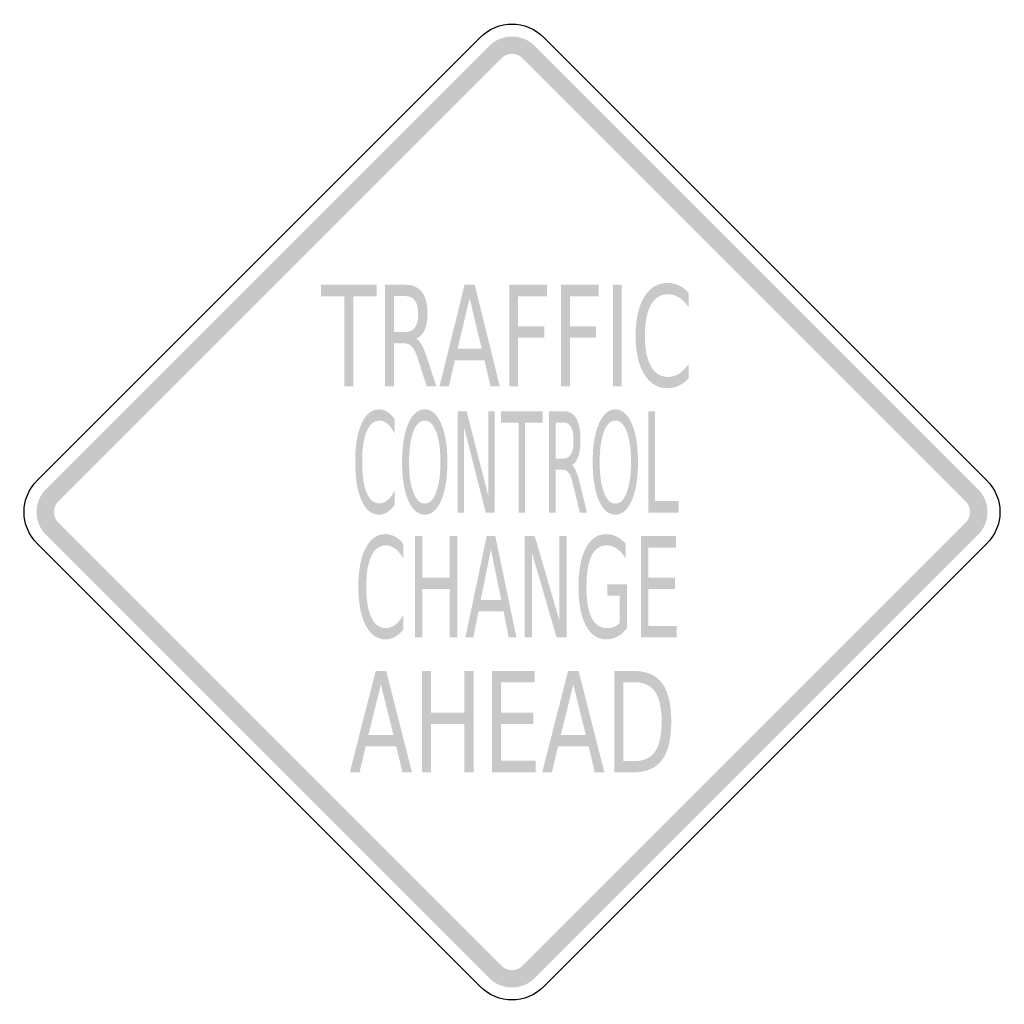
# Model space of a CAD drawing. Header units: inches. Extents: x -0.5 to 0.5, y -0.5 to 0.5.
import ezdxf

# ---------------------------------------------------------------- set-up
doc = ezdxf.new("R2010")
doc.units = ezdxf.units.IN
doc.header["$MEASUREMENT"] = 0

msp = doc.modelspace()

# ---------------------------------------------------------------- hatches: boundary and pattern name
for points in [[(0.02322, 0.47331), (0.02098, 0.47536), (0.01856, 0.47719), (0.01598, 0.47878), (0.01326, 0.48013), (0.01043, 0.48123), (0.00752, 0.48206), (0.00454, 0.48262), (0.00152, 0.4829), (-0.00152, 0.4829), (-0.00454, 0.48262), (-0.00752, 0.48206), (-0.01044, 0.48123), (-0.01326, 0.48013), (-0.01598, 0.47878), (-0.01856, 0.47719), (-0.02098, 0.47536), (-0.02322, 0.47331), (-0.01072, 0.46081), (-0.00968, 0.46175), (-0.00857, 0.4626), (-0.00738, 0.46333), (-0.00612, 0.46396), (-0.00482, 0.46446), (-0.00347, 0.46485), (-0.00209, 0.4651), (-0.0007, 0.46523), (0.0007, 0.46523), (0.00209, 0.4651), (0.00347, 0.46485), (0.00482, 0.46446), (0.00612, 0.46396), (0.00737, 0.46333), (0.00856, 0.4626), (0.00968, 0.46175), (0.01072, 0.46081), (0.02322, 0.47331)], [(-0.46081, 0.01072), (-0.01072, 0.46081), (-0.02322, 0.47331), (-0.47331, 0.02322), (-0.46081, 0.01072)], [(0.01072, 0.46081), (0.46081, 0.01072), (0.47331, 0.02322), (0.02322, 0.47331), (0.01072, 0.46081)], [(-0.19384, 0.23077), (-0.13747, 0.23077), (-0.13747, 0.21903), (-0.16114, 0.21903), (-0.16114, 0.12771), (-0.17017, 0.12771), (-0.17017, 0.21903), (-0.19384, 0.21903), (-0.19384, 0.23077)], [(-0.00279, 0.23077), (0.03552, 0.23077), (0.03552, 0.21903), (0.00624, 0.21903), (0.00624, 0.18866), (0.03269, 0.18866), (0.03269, 0.17693), (0.00624, 0.17693), (0.00624, 0.12771), (-0.00279, 0.12771), (-0.00279, 0.23077)], [(0.04981, 0.23077), (0.08812, 0.23077), (0.08812, 0.21903), (0.05884, 0.21903), (0.05884, 0.18866), (0.08529, 0.18866), (0.08529, 0.17693), (0.05884, 0.17693), (0.05884, 0.12771), (0.04981, 0.12771), (0.04981, 0.23077)], [(0.10241, 0.23077), (0.11144, 0.23077), (0.11144, 0.12771), (0.10241, 0.12771), (0.10241, 0.23077)], [(-0.05514, 0.10234), (-0.04608, 0.10234), (-0.02403, 0.01612), (-0.02403, 0.10234), (-0.01752, 0.10234), (-0.01752, -0.00072), (-0.02658, -0.00072), (-0.04863, 0.0855), (-0.04863, -0.00072), (-0.05514, -0.00072), (-0.05514, 0.10234)], [(-0.01101, 0.10234), (0.03102, 0.10234), (0.03102, 0.0906), (0.01337, 0.0906), (0.01337, -0.00072), (0.00664, -0.00072), (0.00664, 0.0906), (-0.01101, 0.0906), (-0.01101, 0.10234)], [(0.13845, 0.10234), (0.14518, 0.10234), (0.14518, 0.01102), (0.16937, 0.01102), (0.16937, -0.00072), (0.13845, -0.00072), (0.13845, 0.10234)], [(-0.47331, 0.02322), (-0.47548, 0.02083), (-0.4774, 0.01824), (-0.47905, 0.01548), (-0.48043, 0.01257), (-0.48152, 0.00953), (-0.4823, 0.00641), (-0.48277, 0.00322), (-0.48293, 0), (-0.48277, -0.00322), (-0.4823, -0.00641), (-0.48152, -0.00953), (-0.48043, -0.01257), (-0.47905, -0.01548), (-0.4774, -0.01824), (-0.47548, -0.02083), (-0.47331, -0.02322), (-0.46081, -0.01072), (-0.46181, -0.00961), (-0.4627, -0.00842), (-0.46346, -0.00714), (-0.4641, -0.0058), (-0.4646, -0.0044), (-0.46496, -0.00296), (-0.46518, -0.00149), (-0.46525, 0), (-0.46518, 0.00149), (-0.46496, 0.00296), (-0.4646, 0.0044), (-0.4641, 0.0058), (-0.46346, 0.00714), (-0.4627, 0.00842), (-0.46181, 0.00961), (-0.46081, 0.01072), (-0.47331, 0.02322)], [(0.47331, -0.02322), (0.47548, -0.02083), (0.4774, -0.01824), (0.47905, -0.01548), (0.48043, -0.01257), (0.48152, -0.00953), (0.4823, -0.00641), (0.48277, -0.00322), (0.48293, 0), (0.48277, 0.00322), (0.4823, 0.00641), (0.48152, 0.00953), (0.48043, 0.01257), (0.47905, 0.01548), (0.4774, 0.01824), (0.47548, 0.02083), (0.47331, 0.02322), (0.46081, 0.01072), (0.46181, 0.00961), (0.4627, 0.00842), (0.46346, 0.00714), (0.4641, 0.0058), (0.4646, 0.0044), (0.46496, 0.00296), (0.46518, 0.00149), (0.46525, 0), (0.46518, -0.00149), (0.46496, -0.00296), (0.4646, -0.0044), (0.4641, -0.0058), (0.46346, -0.00714), (0.4627, -0.00842), (0.46181, -0.00961), (0.46081, -0.01072), (0.47331, -0.02322)], [(-0.01072, -0.46081), (-0.46081, -0.01072), (-0.47331, -0.02322), (-0.02322, -0.47331), (-0.01072, -0.46081)], [(0.46081, -0.01072), (0.01072, -0.46081), (0.02322, -0.47331), (0.47331, -0.02322), (0.46081, -0.01072)], [(-0.09865, -0.02433), (-0.09098, -0.02433), (-0.09098, -0.06657), (-0.06319, -0.06657), (-0.06319, -0.02433), (-0.05553, -0.02433), (-0.05553, -0.12739), (-0.06319, -0.12739), (-0.06319, -0.07831), (-0.09098, -0.07831), (-0.09098, -0.12739), (-0.09865, -0.12739), (-0.09865, -0.02433)], [(0.01278, -0.02433), (0.02309, -0.02433), (0.04819, -0.11054), (0.04819, -0.02433), (0.0556, -0.02433), (0.0556, -0.12739), (0.04528, -0.12739), (0.02019, -0.04117), (0.02019, -0.12739), (0.01278, -0.12739), (0.01278, -0.02433)], [(0.13093, -0.02433), (0.16668, -0.02433), (0.16668, -0.03606), (0.1386, -0.03606), (0.1386, -0.06657), (0.16555, -0.06657), (0.16555, -0.07831), (0.1386, -0.07831), (0.1386, -0.11565), (0.1674, -0.11565), (0.1674, -0.12739), (0.13093, -0.12739), (0.13093, -0.02433)], [(-0.09155, -0.1614), (-0.08222, -0.1614), (-0.08222, -0.20364), (-0.04837, -0.20364), (-0.04837, -0.1614), (-0.03904, -0.1614), (-0.03904, -0.26445), (-0.04837, -0.26445), (-0.04837, -0.21538), (-0.08222, -0.21538), (-0.08222, -0.26445), (-0.09155, -0.26445), (-0.09155, -0.1614)], [(-0.02047, -0.1614), (0.02307, -0.1614), (0.02307, -0.17313), (-0.01114, -0.17313), (-0.01114, -0.20364), (0.02169, -0.20364), (0.02169, -0.21538), (-0.01114, -0.21538), (-0.01114, -0.25272), (0.02394, -0.25272), (0.02394, -0.26445), (-0.02047, -0.26445), (-0.02047, -0.1614)], [(-0.02322, -0.47331), (-0.02098, -0.47536), (-0.01856, -0.47718), (-0.01598, -0.47878), (-0.01326, -0.48013), (-0.01044, -0.48123), (-0.00752, -0.48206), (-0.00454, -0.48262), (-0.00152, -0.4829), (0.00152, -0.4829), (0.00454, -0.48262), (0.00752, -0.48206), (0.01043, -0.48123), (0.01326, -0.48013), (0.01598, -0.47878), (0.01856, -0.47718), (0.02098, -0.47536), (0.02322, -0.47331), (0.01072, -0.46081), (0.00968, -0.46175), (0.00856, -0.4626), (0.00737, -0.46333), (0.00612, -0.46396), (0.00482, -0.46446), (0.00347, -0.46485), (0.00209, -0.4651), (0.0007, -0.46523), (-0.0007, -0.46523), (-0.00209, -0.4651), (-0.00347, -0.46485), (-0.00482, -0.46446), (-0.00612, -0.46396), (-0.00738, -0.46333), (-0.00857, -0.4626), (-0.00968, -0.46175), (-0.01072, -0.46081), (-0.02322, -0.47331)]]:
    msp.add_hatch(color=7).paths.add_polyline_path(points)
h = msp.add_hatch(color=7)
edge = h.paths.add_edge_path()
edge.add_spline(control_points=[(-0.09722, 0.17603), (-0.09527, 0.17502), (-0.09339, 0.17285), (-0.09157, 0.16954), (-0.08975, 0.16623), (-0.08791, 0.16167), (-0.08606, 0.15587)], knot_values=[0, 0, 0, 0, 1, 1, 1, 2, 2, 2, 2], degree=3, periodic=0)
edge.add_line((-0.08606, 0.15587), (-0.07688, 0.12771))
edge.add_line((-0.07688, 0.12771), (-0.0866, 0.12771))
edge.add_line((-0.0866, 0.12771), (-0.09514, 0.15415))
edge.add_spline(control_points=[(-0.09514, 0.15415), (-0.09732, 0.16105), (-0.09945, 0.16563), (-0.10152, 0.16788), (-0.10358, 0.17014), (-0.1064, 0.17127), (-0.10998, 0.17127)], knot_values=[0, 0, 0, 0, 1, 1, 1, 2, 2, 2, 2], degree=3, periodic=0)
edge.add_line((-0.10998, 0.17127), (-0.1198, 0.17127))
edge.add_line((-0.1198, 0.17127), (-0.1198, 0.12771))
edge.add_line((-0.1198, 0.12771), (-0.12883, 0.12771))
edge.add_line((-0.12883, 0.12771), (-0.12883, 0.23077))
edge.add_line((-0.12883, 0.23077), (-0.10849, 0.23077))
edge.add_spline(control_points=[(-0.10849, 0.23077), (-0.10085, 0.23077), (-0.09516, 0.22831), (-0.09142, 0.22338), (-0.08768, 0.21846), (-0.08581, 0.21103), (-0.08581, 0.20109), (-0.08581, 0.1946), (-0.08678, 0.18921), (-0.08871, 0.18493), (-0.09065, 0.18065), (-0.09348, 0.17769), (-0.09722, 0.17603)], knot_values=[0, 0, 0, 0, 1, 1, 1, 2, 2, 2, 3, 3, 3, 4, 4, 4, 4], degree=3, periodic=0)
edge = h.paths.add_edge_path(flags=0)
edge.add_line((-0.1198, 0.21931), (-0.1198, 0.18273))
edge.add_line((-0.1198, 0.18273), (-0.10849, 0.18273))
edge.add_spline(control_points=[(-0.10849, 0.18273), (-0.10412, 0.18273), (-0.10083, 0.18428), (-0.09861, 0.18739), (-0.0964, 0.19049), (-0.09529, 0.19506), (-0.09529, 0.20109), (-0.09529, 0.20712), (-0.0964, 0.21166), (-0.09861, 0.21472), (-0.10083, 0.21778), (-0.10412, 0.21931), (-0.10849, 0.21931)], knot_values=[0, 0, 0, 0, 1, 1, 1, 2, 2, 2, 3, 3, 3, 4, 4, 4, 4], degree=3, periodic=0)
edge.add_line((-0.10849, 0.21931), (-0.1198, 0.21931))
h = msp.add_hatch(color=7)
h.paths.add_polyline_path([(-0.04815, 0.23077), (-0.03787, 0.23077), (-0.01247, 0.12771), (-0.02185, 0.12771), (-0.02795, 0.15415), (-0.05802, 0.15415), (-0.06408, 0.12771), (-0.0736, 0.12771), (-0.04815, 0.23077)])
h.paths.add_polyline_path([(-0.04304, 0.21703), (-0.05529, 0.16575), (-0.03073, 0.16575), (-0.04304, 0.21703)], flags=0)
h = msp.add_hatch(color=7)
edge = h.paths.add_edge_path()
edge.add_line((0.17927, 0.22283), (0.17927, 0.20813))
edge.add_spline(control_points=[(0.17927, 0.20813), (0.17623, 0.2125), (0.17299, 0.21577), (0.16955, 0.21793), (0.16611, 0.22009), (0.16245, 0.22117), (0.15858, 0.22117), (0.15097, 0.22117), (0.14514, 0.21757), (0.14109, 0.21037), (0.13704, 0.20317), (0.13501, 0.19276), (0.13501, 0.17914), (0.13501, 0.16556), (0.13704, 0.15517), (0.14109, 0.14797), (0.14514, 0.14077), (0.15097, 0.13717), (0.15858, 0.13717), (0.16245, 0.13717), (0.16611, 0.13825), (0.16955, 0.14041), (0.17299, 0.14258), (0.17623, 0.14584), (0.17927, 0.15021)], knot_values=[0, 0, 0, 0, 1, 1, 1, 2, 2, 2, 3, 3, 3, 4, 4, 4, 5, 5, 5, 6, 6, 6, 7, 7, 7, 8, 8, 8, 8], degree=3, periodic=0)
edge.add_line((0.17927, 0.15021), (0.17927, 0.13565))
edge.add_spline(control_points=[(0.17927, 0.13565), (0.17613, 0.13234), (0.17279, 0.12985), (0.16925, 0.12819), (0.16571, 0.12654), (0.16199, 0.12571), (0.15809, 0.12571), (0.14796, 0.12571), (0.14001, 0.13048), (0.13422, 0.14003), (0.12843, 0.14958), (0.12553, 0.16262), (0.12553, 0.17914), (0.12553, 0.1957), (0.12843, 0.20876), (0.13422, 0.21831), (0.14001, 0.22786), (0.14796, 0.23263), (0.15809, 0.23263), (0.16206, 0.23263), (0.16581, 0.23182), (0.16935, 0.23018), (0.17289, 0.22855), (0.1762, 0.2261), (0.17927, 0.22283)], knot_values=[0, 0, 0, 0, 1, 1, 1, 2, 2, 2, 3, 3, 3, 4, 4, 4, 5, 5, 5, 6, 6, 6, 7, 7, 7, 8, 8, 8, 8], degree=3, periodic=0)
h = msp.add_hatch(color=7)
edge = h.paths.add_edge_path()
edge.add_line((-0.11917, 0.0944), (-0.11917, 0.0797))
edge.add_spline(control_points=[(-0.11917, 0.0797), (-0.12144, 0.08407), (-0.12386, 0.08734), (-0.12642, 0.0895), (-0.12899, 0.09166), (-0.13171, 0.09274), (-0.1346, 0.09274), (-0.14027, 0.09274), (-0.14462, 0.08914), (-0.14764, 0.08194), (-0.15066, 0.07474), (-0.15217, 0.06433), (-0.15217, 0.05071), (-0.15217, 0.03713), (-0.15066, 0.02674), (-0.14764, 0.01954), (-0.14462, 0.01234), (-0.14027, 0.00874), (-0.1346, 0.00874), (-0.13171, 0.00874), (-0.12899, 0.00982), (-0.12642, 0.01198), (-0.12386, 0.01415), (-0.12144, 0.01741), (-0.11917, 0.02178)], knot_values=[0, 0, 0, 0, 1, 1, 1, 2, 2, 2, 3, 3, 3, 4, 4, 4, 5, 5, 5, 6, 6, 6, 7, 7, 7, 8, 8, 8, 8], degree=3, periodic=0)
edge.add_line((-0.11917, 0.02178), (-0.11917, 0.00722))
edge.add_spline(control_points=[(-0.11917, 0.00722), (-0.12152, 0.00391), (-0.12401, 0.00142), (-0.12665, -0.00024), (-0.12929, -0.00189), (-0.13206, -0.00272), (-0.13497, -0.00272), (-0.14252, -0.00272), (-0.14845, 0.00205), (-0.15276, 0.0116), (-0.15708, 0.02115), (-0.15924, 0.03419), (-0.15924, 0.05071), (-0.15924, 0.06727), (-0.15708, 0.08033), (-0.15276, 0.08988), (-0.14845, 0.09943), (-0.14252, 0.1042), (-0.13497, 0.1042), (-0.13201, 0.1042), (-0.12921, 0.10339), (-0.12657, 0.10175), (-0.12393, 0.10012), (-0.12147, 0.09767), (-0.11917, 0.0944)], knot_values=[0, 0, 0, 0, 1, 1, 1, 2, 2, 2, 3, 3, 3, 4, 4, 4, 5, 5, 5, 6, 6, 6, 7, 7, 7, 8, 8, 8, 8], degree=3, periodic=0)
h = msp.add_hatch(color=7)
edge = h.paths.add_edge_path()
edge.add_spline(control_points=[(-0.08862, 0.1042), (-0.08164, 0.1042), (-0.07606, 0.09936), (-0.0719, 0.08967), (-0.06773, 0.07999), (-0.06565, 0.067), (-0.06565, 0.05071), (-0.06565, 0.03446), (-0.06773, 0.0215), (-0.0719, 0.01181), (-0.07606, 0.00212), (-0.08164, -0.00272), (-0.08862, -0.00272), (-0.0956, -0.00272), (-0.10118, 0.00211), (-0.10536, 0.01178), (-0.10954, 0.02144), (-0.11163, 0.03442), (-0.11163, 0.05071), (-0.11163, 0.067), (-0.10954, 0.07999), (-0.10536, 0.08967), (-0.10118, 0.09936), (-0.0956, 0.1042), (-0.08862, 0.1042)], knot_values=[0, 0, 0, 0, 1, 1, 1, 2, 2, 2, 3, 3, 3, 4, 4, 4, 5, 5, 5, 6, 6, 6, 7, 7, 7, 8, 8, 8, 8], degree=3, periodic=0)
edge = h.paths.add_edge_path(flags=0)
edge.add_spline(control_points=[(-0.08862, 0.09288), (-0.0935, 0.09288), (-0.09738, 0.08911), (-0.10025, 0.08156), (-0.10313, 0.07401), (-0.10456, 0.06373), (-0.10456, 0.05071), (-0.10456, 0.03773), (-0.10313, 0.02747), (-0.10025, 0.01992), (-0.09738, 0.01237), (-0.0935, 0.0086), (-0.08862, 0.0086), (-0.08373, 0.0086), (-0.07986, 0.01237), (-0.077, 0.01992), (-0.07414, 0.02747), (-0.07271, 0.03773), (-0.07271, 0.05071), (-0.07271, 0.06373), (-0.07414, 0.07401), (-0.077, 0.08156), (-0.07986, 0.08911), (-0.08373, 0.09288), (-0.08862, 0.09288)], knot_values=[0, 0, 0, 0, 1, 1, 1, 2, 2, 2, 3, 3, 3, 4, 4, 4, 5, 5, 5, 6, 6, 6, 7, 7, 7, 8, 8, 8, 8], degree=3, periodic=0)
h = msp.add_hatch(color=7)
edge = h.paths.add_edge_path()
edge.add_spline(control_points=[(0.06102, 0.0476), (0.06247, 0.04659), (0.06388, 0.04443), (0.06524, 0.04111), (0.06659, 0.0378), (0.06796, 0.03324), (0.06934, 0.02744)], knot_values=[0, 0, 0, 0, 1, 1, 1, 2, 2, 2, 2], degree=3, periodic=0)
edge.add_line((0.06934, 0.02744), (0.07619, -0.00072))
edge.add_line((0.07619, -0.00072), (0.06894, -0.00072))
edge.add_line((0.06894, -0.00072), (0.06257, 0.02572))
edge.add_spline(control_points=[(0.06257, 0.02572), (0.06094, 0.03262), (0.05936, 0.0372), (0.05782, 0.03946), (0.05628, 0.04171), (0.05418, 0.04284), (0.05151, 0.04284)], knot_values=[0, 0, 0, 0, 1, 1, 1, 2, 2, 2, 2], degree=3, periodic=0)
edge.add_line((0.05151, 0.04284), (0.04419, 0.04284))
edge.add_line((0.04419, 0.04284), (0.04419, -0.00072))
edge.add_line((0.04419, -0.00072), (0.03745, -0.00072))
edge.add_line((0.03745, -0.00072), (0.03745, 0.10234))
edge.add_line((0.03745, 0.10234), (0.05262, 0.10234))
edge.add_spline(control_points=[(0.05262, 0.10234), (0.05832, 0.10234), (0.06256, 0.09988), (0.06535, 0.09495), (0.06813, 0.09003), (0.06953, 0.0826), (0.06953, 0.07266), (0.06953, 0.06617), (0.06881, 0.06078), (0.06736, 0.0565), (0.06592, 0.05223), (0.06381, 0.04926), (0.06102, 0.0476)], knot_values=[0, 0, 0, 0, 1, 1, 1, 2, 2, 2, 3, 3, 3, 4, 4, 4, 4], degree=3, periodic=0)
edge = h.paths.add_edge_path(flags=0)
edge.add_line((0.04419, 0.09088), (0.04419, 0.0543))
edge.add_line((0.04419, 0.0543), (0.05262, 0.0543))
edge.add_spline(control_points=[(0.05262, 0.0543), (0.05588, 0.0543), (0.05833, 0.05585), (0.05998, 0.05896), (0.06164, 0.06206), (0.06246, 0.06663), (0.06246, 0.07266), (0.06246, 0.07869), (0.06164, 0.08323), (0.05998, 0.08629), (0.05833, 0.08935), (0.05588, 0.09088), (0.05262, 0.09088)], knot_values=[0, 0, 0, 0, 1, 1, 1, 2, 2, 2, 3, 3, 3, 4, 4, 4, 4], degree=3, periodic=0)
edge.add_line((0.05262, 0.09088), (0.04419, 0.09088))
h = msp.add_hatch(color=7)
edge = h.paths.add_edge_path()
edge.add_spline(control_points=[(0.10497, 0.1042), (0.11195, 0.1042), (0.11752, 0.09936), (0.12169, 0.08967), (0.12586, 0.07999), (0.12794, 0.067), (0.12794, 0.05071), (0.12794, 0.03446), (0.12586, 0.0215), (0.12169, 0.01181), (0.11752, 0.00212), (0.11195, -0.00272), (0.10497, -0.00272), (0.09799, -0.00272), (0.09241, 0.00211), (0.08823, 0.01178), (0.08405, 0.02144), (0.08196, 0.03442), (0.08196, 0.05071), (0.08196, 0.067), (0.08405, 0.07999), (0.08823, 0.08967), (0.09241, 0.09936), (0.09799, 0.1042), (0.10497, 0.1042)], knot_values=[0, 0, 0, 0, 1, 1, 1, 2, 2, 2, 3, 3, 3, 4, 4, 4, 5, 5, 5, 6, 6, 6, 7, 7, 7, 8, 8, 8, 8], degree=3, periodic=0)
edge = h.paths.add_edge_path(flags=0)
edge.add_spline(control_points=[(0.10497, 0.09288), (0.10008, 0.09288), (0.09621, 0.08911), (0.09333, 0.08156), (0.09046, 0.07401), (0.08902, 0.06373), (0.08902, 0.05071), (0.08902, 0.03773), (0.09046, 0.02747), (0.09333, 0.01992), (0.09621, 0.01237), (0.10008, 0.0086), (0.10497, 0.0086), (0.10985, 0.0086), (0.11372, 0.01237), (0.11658, 0.01992), (0.11944, 0.02747), (0.12087, 0.03773), (0.12087, 0.05071), (0.12087, 0.06373), (0.11944, 0.07401), (0.11658, 0.08156), (0.11372, 0.08911), (0.10985, 0.09288), (0.10497, 0.09288)], knot_values=[0, 0, 0, 0, 1, 1, 1, 2, 2, 2, 3, 3, 3, 4, 4, 4, 5, 5, 5, 6, 6, 6, 7, 7, 7, 8, 8, 8, 8], degree=3, periodic=0)
h = msp.add_hatch(color=7)
edge = h.paths.add_edge_path()
edge.add_line((-0.11048, -0.03227), (-0.11048, -0.04697))
edge.add_spline(control_points=[(-0.11048, -0.04697), (-0.11306, -0.0426), (-0.11581, -0.03933), (-0.11873, -0.03717), (-0.12165, -0.03501), (-0.12475, -0.03392), (-0.12804, -0.03392), (-0.13449, -0.03392), (-0.13944, -0.03752), (-0.14288, -0.04473), (-0.14632, -0.05193), (-0.14804, -0.06234), (-0.14804, -0.07596), (-0.14804, -0.08954), (-0.14632, -0.09993), (-0.14288, -0.10713), (-0.13944, -0.11433), (-0.13449, -0.11793), (-0.12804, -0.11793), (-0.12475, -0.11793), (-0.12165, -0.11685), (-0.11873, -0.11469), (-0.11581, -0.11252), (-0.11306, -0.10926), (-0.11048, -0.10488)], knot_values=[0, 0, 0, 0, 1, 1, 1, 2, 2, 2, 3, 3, 3, 4, 4, 4, 5, 5, 5, 6, 6, 6, 7, 7, 7, 8, 8, 8, 8], degree=3, periodic=0)
edge.add_line((-0.11048, -0.10488), (-0.11048, -0.11945))
edge.add_spline(control_points=[(-0.11048, -0.11945), (-0.11315, -0.12276), (-0.11598, -0.12525), (-0.11898, -0.1269), (-0.12199, -0.12856), (-0.12515, -0.12939), (-0.12846, -0.12939), (-0.13705, -0.12939), (-0.1438, -0.12461), (-0.14871, -0.11506), (-0.15363, -0.10552), (-0.15608, -0.09248), (-0.15608, -0.07596), (-0.15608, -0.05939), (-0.15363, -0.04634), (-0.14871, -0.03679), (-0.1438, -0.02724), (-0.13705, -0.02247), (-0.12846, -0.02247), (-0.12509, -0.02247), (-0.1219, -0.02328), (-0.1189, -0.02492), (-0.1159, -0.02655), (-0.11309, -0.029), (-0.11048, -0.03227)], knot_values=[0, 0, 0, 0, 1, 1, 1, 2, 2, 2, 3, 3, 3, 4, 4, 4, 5, 5, 5, 6, 6, 6, 7, 7, 7, 8, 8, 8, 8], degree=3, periodic=0)
h = msp.add_hatch(color=7)
h.paths.add_polyline_path([(-0.02571, -0.02433), (-0.017, -0.02433), (0.00456, -0.12739), (-0.00339, -0.12739), (-0.00857, -0.10095), (-0.03409, -0.10095), (-0.03923, -0.12739), (-0.04731, -0.12739), (-0.02571, -0.02433)])
h.paths.add_polyline_path([(-0.02138, -0.03807), (-0.03178, -0.08935), (-0.01093, -0.08935), (-0.02138, -0.03807)], flags=0)
h = msp.add_hatch(color=7)
edge = h.paths.add_edge_path()
edge.add_line((0.10937, -0.11268), (0.10937, -0.085))
edge.add_line((0.10937, -0.085), (0.09687, -0.085))
edge.add_line((0.09687, -0.085), (0.09687, -0.07355))
edge.add_line((0.09687, -0.07355), (0.11695, -0.07355))
edge.add_line((0.11695, -0.07355), (0.11695, -0.11779))
edge.add_spline(control_points=[(0.11695, -0.11779), (0.11401, -0.12161), (0.11075, -0.1245), (0.10718, -0.12645), (0.10362, -0.12841), (0.09981, -0.12939), (0.09577, -0.12939), (0.08693, -0.12939), (0.08002, -0.12468), (0.07503, -0.11527), (0.07005, -0.10586), (0.06756, -0.09276), (0.06756, -0.07596), (0.06756, -0.05912), (0.07005, -0.04599), (0.07503, -0.03658), (0.08002, -0.02717), (0.08693, -0.02247), (0.09577, -0.02247), (0.09945, -0.02247), (0.10295, -0.02329), (0.10628, -0.02495), (0.10961, -0.02661), (0.11267, -0.02905), (0.11548, -0.03227)], knot_values=[0, 0, 0, 0, 1, 1, 1, 2, 2, 2, 3, 3, 3, 4, 4, 4, 5, 5, 5, 6, 6, 6, 7, 7, 7, 8, 8, 8, 8], degree=3, periodic=0)
edge.add_line((0.11548, -0.03227), (0.11548, -0.04711))
edge.add_spline(control_points=[(0.11548, -0.04711), (0.11264, -0.04274), (0.10963, -0.03945), (0.10645, -0.03724), (0.10326, -0.03503), (0.09991, -0.03392), (0.0964, -0.03392), (0.0895, -0.03392), (0.0843, -0.03744), (0.08082, -0.04448), (0.07734, -0.05153), (0.0756, -0.06202), (0.0756, -0.07596), (0.0756, -0.08986), (0.07734, -0.10033), (0.08082, -0.10737), (0.0843, -0.11441), (0.0895, -0.11793), (0.0964, -0.11793), (0.09913, -0.11793), (0.10155, -0.1175), (0.10367, -0.11665), (0.10579, -0.1158), (0.10769, -0.11448), (0.10937, -0.11268)], knot_values=[0, 0, 0, 0, 1, 1, 1, 2, 2, 2, 3, 3, 3, 4, 4, 4, 5, 5, 5, 6, 6, 6, 7, 7, 7, 8, 8, 8, 8], degree=3, periodic=0)
h = msp.add_hatch(color=7)
h.paths.add_polyline_path([(-0.13843, -0.1614), (-0.12781, -0.1614), (-0.10155, -0.26445), (-0.11125, -0.26445), (-0.11755, -0.23802), (-0.14863, -0.23802), (-0.15489, -0.26445), (-0.16474, -0.26445), (-0.13843, -0.1614)])
h.paths.add_polyline_path([(-0.13314, -0.17513), (-0.14581, -0.22642), (-0.12043, -0.22642), (-0.13314, -0.17513)], flags=0)
h = msp.add_hatch(color=7)
h.paths.add_polyline_path([(0.05697, -0.1614), (0.06759, -0.1614), (0.09384, -0.26445), (0.08415, -0.26445), (0.07784, -0.23802), (0.04676, -0.23802), (0.04051, -0.26445), (0.03066, -0.26445), (0.05697, -0.1614)])
h.paths.add_polyline_path([(0.06225, -0.17513), (0.04958, -0.22642), (0.07497, -0.22642), (0.06225, -0.17513)], flags=0)
h = msp.add_hatch(color=7)
edge = h.paths.add_edge_path()
edge.add_line((0.10384, -0.1614), (0.12297, -0.1614))
edge.add_spline(control_points=[(0.12297, -0.1614), (0.13634, -0.1614), (0.14615, -0.16555), (0.15239, -0.17386), (0.15863, -0.18216), (0.16175, -0.19515), (0.16175, -0.21282), (0.16175, -0.23059), (0.15861, -0.24363), (0.15233, -0.25196), (0.14606, -0.26029), (0.13627, -0.26445), (0.12297, -0.26445)], knot_values=[0, 0, 0, 0, 1, 1, 1, 2, 2, 2, 3, 3, 3, 4, 4, 4, 4], degree=3, periodic=0)
edge.add_line((0.12297, -0.26445), (0.10384, -0.26445))
edge.add_line((0.10384, -0.26445), (0.10384, -0.1614))
edge = h.paths.add_edge_path(flags=0)
edge.add_line((0.11318, -0.17286), (0.11318, -0.253))
edge.add_line((0.11318, -0.253), (0.12441, -0.253))
edge.add_spline(control_points=[(0.12441, -0.253), (0.13391, -0.253), (0.14088, -0.24978), (0.14531, -0.24333), (0.14974, -0.23689), (0.15195, -0.22672), (0.15195, -0.21282), (0.15195, -0.19902), (0.14974, -0.1889), (0.14531, -0.18249), (0.14088, -0.17607), (0.13391, -0.17286), (0.12441, -0.17286)], knot_values=[0, 0, 0, 0, 1, 1, 1, 2, 2, 2, 3, 3, 3, 4, 4, 4, 4], degree=3, periodic=0)
edge.add_line((0.12441, -0.17286), (0.11318, -0.17286))

# ---------------------------------------------------------------- linework, layer by layer
at = {"color": 7}
for points in [[(-0.48224, 0.03215), (-0.03215, 0.48224)], [(0.03215, 0.48224), (0.48224, 0.03215)], [(-0.03215, -0.48224), (-0.48224, -0.03215)], [(0.48224, -0.03215), (0.03215, -0.48224)]]:
    msp.add_lwpolyline(points, dxfattribs=at)
for points in [[(-0.03215, 0.48224), (-0.01439, 0.5), (0.01439, 0.5), (0.03215, 0.48224)], [(-0.48224, -0.03215), (-0.5, -0.01439), (-0.5, 0.01439), (-0.48224, 0.03215)], [(0.48224, 0.03215), (0.5, 0.01439), (0.5, -0.01439), (0.48224, -0.03215)], [(0.03215, -0.48224), (0.01439, -0.5), (-0.01439, -0.5), (-0.03215, -0.48224)]]:
    msp.add_open_spline(points, degree=3, dxfattribs=at)

doc.saveas('drawing.dxf')
